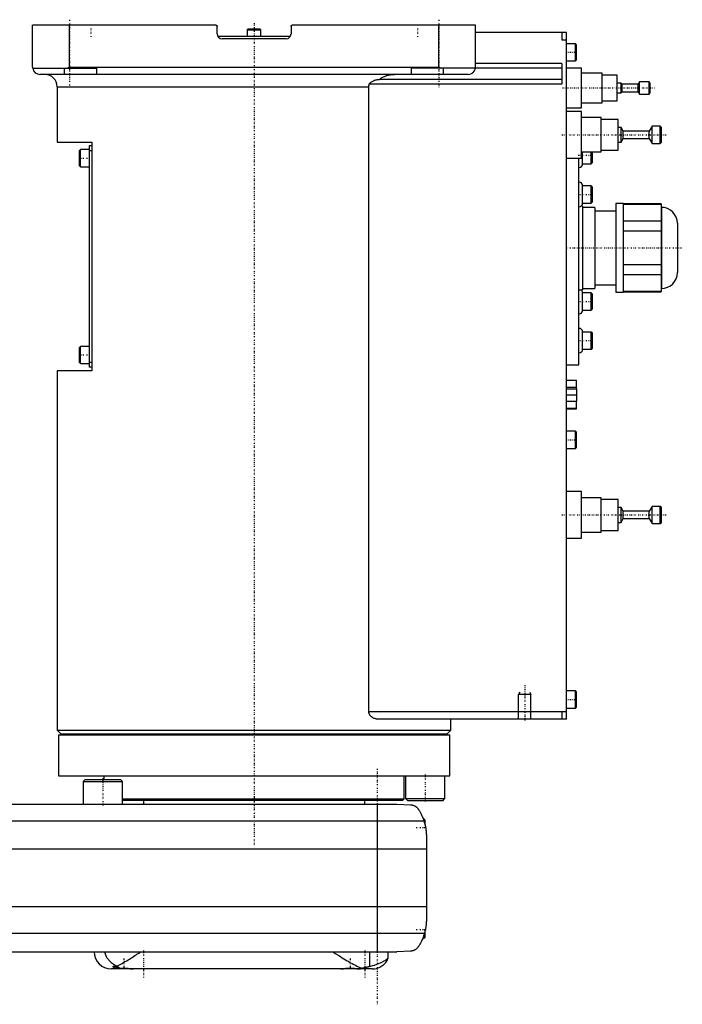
# Model space of a CAD drawing. Extents: x -502 to 174, y -147 to 655.
# Tile 3 of 4: x -95 to 174, y -81 to 319. Entities that reach past the tile are written whole.
import ezdxf

# ---------------------------------------------------------------- set-up
doc = ezdxf.new("R2010")
doc.units = 0
doc.linetypes.add('CENTER', pattern=[1.5, 0.45, -0.5, 0.05, -0.5])
for name, color, linetype in [('AM_0', 7, 'CONTINUOUS'), ('AM_10', 7, 'CONTINUOUS'), ('AM_7', 7, 'CENTER')]:
    doc.layers.add(name, color=color, linetype=linetype)

msp = doc.modelspace()

# ---------------------------------------------------------------- linework, layer by layer
at = {"layer": 'AM_0', "color": 7, "linetype": 'CONTINUOUS'}
for p, q in [((-90, 299.5), (-90, 316.5)), ((-15.5, 316.5), (-90, 316.5)), ((-75, 299.5), (-75, 316.5)), ((90, 316.5), (15.5, 316.5)), ((75, 299.5), (75, 316.5)), ((90, 299.5), (90, 316.5)), ((-15, 313), (-15, 316)), ((-2.35, 315), (-2.75, 314.6)), ((-2.75, 314.6), (-2.75, 312)), ((-2.75, 314.6), (2.75, 314.6)), ((-2.35, 315), (2.35, 315)), ((2.75, 314.6), (2.35, 315)), ((2.75, 312), (2.75, 314.6)), ((15, 316), (15, 313)), ((127, 313.5), (90, 313.5)), ((125, 313.5), (125, 310.5)), ((127, 34.5), (127, 313.5)), ((-14.73, 312), (14.73, 312)), ((13, 311), (-13, 311)), ((125, 310.5), (127, 310.5)), ((130.6, 309), (127, 309)), ((131, 308.6), (130.6, 309)), ((130.6, 302), (130.6, 309)), ((131, 302.4), (131, 308.6)), ((125, 301), (90, 301)), ((125, 301), (125, 292.5)), ((127, 302), (130.6, 302)), ((130.6, 302), (131, 302.4)), ((-89.96, 299), (-64, 299)), ((87, 296.5), (-87, 296.5)), ((-77, 296.5), (-77, 299)), ((-76.12, 299), (-75, 299.5)), ((-75, 299.5), (75, 299.5)), ((-64, 299), (-64, 296.5)), ((64, 296.5), (64, 299)), ((125, 299), (64, 299)), ((75, 299.5), (76.12, 299)), ((77, 296.5), (77, 299)), ((133, 299), (127, 299)), ((133, 283), (133, 299)), ((141.5, 297), (133, 297)), ((141.5, 285), (141.5, 297)), ((147.5, 296.25), (141.5, 296.25)), ((147.5, 285.75), (147.5, 296.25)), ((125, 292.5), (46.81, 292.5)), ((125, 294.5), (50.91, 294.5)), ((149.2, 293), (147.5, 293)), ((149.5, 292.5), (149.2, 293)), ((149.2, 289), (149.2, 293)), ((156, 292.5), (149.5, 292.5)), ((149.5, 289.5), (149.5, 292.5)), ((156.6, 293.5), (156, 292.5)), ((156, 289.5), (156, 292.5)), ((160.5, 293.5), (156.6, 293.5)), ((156.6, 288.5), (156.6, 293.5)), ((161, 293), (160.5, 293.5)), ((160.5, 288.5), (160.5, 293.5)), ((161, 289), (161, 293)), ((-80, 291.5), (-80, 269)), ((-80, 291.5), (46.64, 291.5)), ((46.64, 37.5), (46.64, 291.5)), ((147.5, 289), (149.2, 289)), ((149.2, 289), (149.5, 289.5)), ((149.5, 289.5), (156, 289.5)), ((156, 289.5), (156.6, 288.5)), ((156.6, 288.5), (160.5, 288.5)), ((160.5, 288.5), (161, 289)), ((133, 285), (141.5, 285)), ((141.5, 285.75), (147.5, 285.75)), ((127, 283), (133, 283)), ((133, 281.5), (127, 281.5)), ((133, 262.5), (133, 281.5)), ((141, 279), (133, 279)), ((141, 265), (141, 279)), ((148, 278.25), (141, 278.25)), ((148, 265.75), (148, 278.25)), ((149.1, 275), (148, 275)), ((150, 273.5), (149.1, 275)), ((149.1, 269), (149.1, 275)), ((160.5, 273.5), (150, 273.5)), ((150, 270.5), (150, 273.5)), ((161.7, 275.5), (160.5, 273.5)), ((160.5, 270.5), (160.5, 273.5)), ((165, 275.5), (161.7, 275.5)), ((161.7, 268.5), (161.7, 275.5)), ((165.5, 275), (165, 275.5)), ((165, 268.5), (165, 275.5)), ((165.5, 269), (165.5, 275)), ((-80, 269), (-66, 269)), ((-66, 269), (-66, 176)), ((148, 269), (149.1, 269)), ((149.1, 269), (150, 270.5)), ((150, 270.5), (160.5, 270.5)), ((160.5, 270.5), (161.7, 268.5)), ((161.7, 268.5), (165, 268.5)), ((165, 268.5), (165.5, 269)), ((-70.6, 266), (-71, 265.6)), ((-71, 259.4), (-71, 265.6)), ((-67, 266), (-70.6, 266)), ((-70.6, 259), (-70.6, 266)), ((-66, 267.5), (-67, 267.5)), ((-67, 267.5), (-67, 177.5)), ((-66, 265.5), (-67, 265.5)), ((133, 265), (141, 265)), ((133.5, 260.17), (133.5, 265)), ((137, 260.17), (137, 265)), ((137.5, 260.67), (137.5, 265)), ((141, 265.75), (148, 265.75)), ((127, 262.5), (133, 262.5)), ((132, 178.5), (132, 262.51)), ((133.5, 260.17), (137, 260.17)), ((137, 260.17), (137.5, 260.67)), ((-71, 259.4), (-70.6, 259)), ((-70.6, 259), (-67, 259)), ((137, 251.25), (133.5, 251.25)), ((133.5, 244.25), (133.5, 251.25)), ((137.5, 250.75), (137, 251.25)), ((137, 244.25), (137, 251.25)), ((137.5, 244.75), (137.5, 250.75)), ((133.5, 244.25), (137, 244.25)), ((137, 244.25), (137.5, 244.75)), ((133.5, 243), (132.83, 243)), ((133.5, 243), (133.5, 209)), ((138.5, 242.5), (133.5, 242.5)), ((138.5, 242.5), (138.5, 209.5)), ((147, 241), (138.5, 241)), ((150, 244), (147, 244)), ((147, 244), (147, 208)), ((150, 244), (150, 208)), ((165.47, 243.89), (150, 243.89)), ((150, 243.74), (165.47, 243.74)), ((165.47, 243.89), (165.47, 208.11)), ((165.51, 242.5), (165.47, 242.5)), ((165.51, 242.5), (165.51, 209.5)), ((165.47, 236.84), (150, 236.84)), ((150, 232.9), (165.47, 232.9)), ((172, 236.01), (172, 215.99)), ((165.47, 219.1), (150, 219.1)), ((150, 215.16), (165.47, 215.16)), ((132, 209), (133.5, 209)), ((133.5, 209.5), (138.5, 209.5)), ((138.5, 211), (147, 211)), ((165.47, 208.26), (150, 208.26)), ((150, 208.11), (165.47, 208.11)), ((165.47, 209.5), (165.51, 209.5)), ((137, 207.75), (133.5, 207.75)), ((133.5, 200.75), (133.5, 207.75)), ((137.5, 207.25), (137, 207.75)), ((137, 200.75), (137, 207.75)), ((137.5, 201.25), (137.5, 207.25)), ((147, 208), (150, 208)), ((133.5, 200.75), (137, 200.75)), ((137, 200.75), (137.5, 201.25)), ((137, 191.83), (133.5, 191.83)), ((133.5, 184.83), (133.5, 191.83)), ((137.5, 191.33), (137, 191.83)), ((137, 184.83), (137, 191.83)), ((137.5, 185.33), (137.5, 191.33)), ((-70.6, 186), (-71, 185.6)), ((-71, 179.4), (-71, 185.6)), ((-67, 186), (-70.6, 186)), ((-70.6, 179), (-70.6, 186)), ((133.5, 184.83), (137, 184.83)), ((137, 184.83), (137.5, 185.33)), ((-71, 179.4), (-70.6, 179)), ((-70.6, 179), (-67, 179)), ((-66, 179.5), (-67, 179.5)), ((-66, 177.5), (-67, 177.5)), ((127, 178.5), (132, 178.5)), ((-80, 176), (-80, 30)), ((-66, 176), (-80, 176)), ((127, 172.3), (131, 172.3)), ((131, 168.8), (131, 172.3)), ((127, 169.48), (131, 169.48)), ((127, 168.8), (131.1, 168.8)), ((131.1, 163.8), (131.1, 168.8)), ((127, 166.3), (131.1, 166.3)), ((127, 163.8), (131.1, 163.8)), ((127, 160.9), (131, 160.9)), ((127, 160.6), (131, 160.6)), ((131, 160.6), (131, 163.8)), ((130.6, 151.5), (127, 151.5)), ((131, 151.1), (130.6, 151.5)), ((130.6, 144.5), (130.6, 151.5)), ((131, 144.9), (131, 151.1)), ((127, 144.5), (130.6, 144.5)), ((130.6, 144.5), (131, 144.9)), ((133, 127), (127, 127)), ((133, 108), (133, 127)), ((141, 124.5), (133, 124.5)), ((141, 110.5), (141, 124.5)), ((148, 123.75), (141, 123.75)), ((148, 111.25), (148, 123.75)), ((149.1, 120.5), (148, 120.5)), ((150, 119), (149.1, 120.5)), ((149.1, 114.5), (149.1, 120.5)), ((161.7, 121), (160.5, 119)), ((165, 121), (161.7, 121)), ((161.7, 114), (161.7, 121)), ((165.5, 120.5), (165, 121)), ((165, 114), (165, 121)), ((165.5, 114.5), (165.5, 120.5)), ((160.5, 119), (150, 119)), ((150, 116), (150, 119)), ((160.5, 116), (160.5, 119)), ((148, 114.5), (149.1, 114.5)), ((149.1, 114.5), (150, 116)), ((150, 116), (160.5, 116)), ((160.5, 116), (161.7, 114)), ((161.7, 114), (165, 114)), ((165, 114), (165.5, 114.5)), ((133, 110.5), (141, 110.5)), ((141, 111.25), (148, 111.25)), ((127, 108), (133, 108)), ((130.6, 46), (127, 46)), ((131, 45.6), (130.6, 46)), ((130.6, 39), (130.6, 46)), ((131, 39.4), (131, 45.6)), ((127, 37.5), (46.64, 37.5)), ((125, 37.5), (125, 34.5)), ((127, 39), (130.6, 39)), ((130.6, 39), (131, 39.4)), ((127, 34.5), (50.56, 34.5)), ((80, 30), (80, 34.5)), ((-80, 30), (-78.5, 28.5)), ((-80, 30), (80, 30)), ((-79.5, 28.2), (-79.5, 11.5)), ((-79.5, 28.2), (79.5, 28.2)), ((-78.5, 28.5), (78.5, 28.5)), ((-75, 28.5), (-75, 28.2)), ((75, 28.2), (75, 28.5)), ((78.5, 28.5), (80, 30)), ((79.5, 11.5), (79.5, 28.2)), ((-79.5, 11.5), (79.5, 11.5)), ((-68.69, 10), (-69.49, 9.2)), ((-69.49, 9.2), (-69.49, 0)), ((-69.49, 9.2), (-53.49, 9.2)), ((-68.69, 10), (-54.29, 10)), ((-61, 11.5), (-61, 10)), ((-53.49, 9.2), (-54.29, 10)), ((-53.49, 0), (-53.49, 9.2)), ((61, 2.08), (61, 11.5)), ((61.57, 11.5), (61.57, 2.3)), ((77.57, 2.3), (77.57, 11.5)), ((-248, 0), (58, 0)), ((-53.49, 2.08), (61, 2.08)), ((-53.49, 1.58), (60.5, 1.58)), ((-45, 1.58), (-45, 0)), ((45, 0), (45, 1.58)), ((58, 0), (63.58, -0.25)), ((60.5, 1.58), (61, 2.08)), ((61.57, 2.3), (62.37, 1.5)), ((61.57, 2.3), (77.57, 2.3)), ((62.37, 1.5), (76.77, 1.5)), ((76.77, 1.5), (77.57, 2.3)), ((50, 0), (50, -60)), ((-259.01, -6.81), (69.01, -6.81)), ((69, -6), (68.72, -6)), ((69.5, -6.5), (69, -6)), ((69, -6.79), (69, -6)), ((69.5, -8.59), (69.5, -6.5)), ((70, -13.03), (70, -46.97)), ((-260, -18.16), (70, -18.16)), ((-260, -41.62), (70, -41.62)), ((69.5, -54), (69.5, -51.41)), ((-259.24, -52.43), (69.24, -52.43)), ((68.53, -54.5), (69, -54.5)), ((69, -54.5), (69, -53.21)), ((69, -54.5), (69.5, -54)), ((-251.5, -60), (58, -60)), ((46.98, -65.9), (46.98, -60)), ((54.53, -62.51), (54.53, -60)), ((63.58, -59.75), (58, -60)), ((48, -67), (-58, -67)), ((-57, -65.89), (-57, -66.6)), ((-57, -66.6), (-56.6, -67)), ((-57, -66.6), (-54.71, -66.6)), ((-49.4, -67), (-49.39, -66.99)), ((35.39, -66.99), (35.4, -67)), ((42.6, -67), (42.61, -66.99))]:
    msp.add_line(p, q, dxfattribs=at)
for points in [[(-15.5, 316.5, 0), (-15.5, 316.5, 0), (-15.49, 316.5, 0), (-15.48, 316.5, 0), (-15.48, 316.5, 0), (-15.48, 316.5, 0), (-15.47, 316.5, 0), (-15.46, 316.5, 0), (-15.45, 316.5, 0), (-15.45, 316.5, 0), (-15.44, 316.5, 0), (-15.44, 316.5, 0), (-15.43, 316.5, 0), (-15.43, 316.49, 0), (-15.42, 316.49, 0), (-15.41, 316.49, 0), (-15.4, 316.49, 0), (-15.4, 316.49, 0), (-15.39, 316.49, 0), (-15.39, 316.49, 0), (-15.38, 316.49, 0), (-15.38, 316.48, 0), (-15.37, 316.48, 0), (-15.37, 316.48, 0), (-15.36, 316.48, 0), (-15.35, 316.48, 0), (-15.35, 316.48, 0), (-15.35, 316.48, 0), (-15.34, 316.47, 0), (-15.33, 316.47, 0), (-15.33, 316.47, 0), (-15.32, 316.47, 0), (-15.31, 316.46, 0), (-15.31, 316.46, 0), (-15.31, 316.46, 0), (-15.3, 316.46, 0), (-15.29, 316.46, 0), (-15.29, 316.45, 0), (-15.28, 316.45, 0), (-15.27, 316.45, 0), (-15.27, 316.44, 0), (-15.27, 316.44, 0), (-15.26, 316.44, 0), (-15.25, 316.44, 0), (-15.25, 316.43, 0), (-15.24, 316.43, 0), (-15.23, 316.42, 0), (-15.23, 316.42, 0), (-15.23, 316.42, 0), (-15.22, 316.42, 0), (-15.22, 316.41, 0), (-15.21, 316.41, 0), (-15.2, 316.4, 0), (-15.2, 316.4, 0), (-15.2, 316.4, 0), (-15.19, 316.39, 0), (-15.19, 316.39, 0), (-15.18, 316.39, 0), (-15.18, 316.38, 0), (-15.17, 316.38, 0), (-15.17, 316.37, 0), (-15.16, 316.37, 0), (-15.16, 316.37, 0), (-15.16, 316.36, 0), (-15.15, 316.36, 0), (-15.15, 316.35, 0), (-15.15, 316.35, 0), (-15.14, 316.35, 0), (-15.14, 316.34, 0), (-15.13, 316.34, 0), (-15.13, 316.34, 0), (-15.13, 316.33, 0), (-15.12, 316.33, 0), (-15.12, 316.32, 0), (-15.11, 316.32, 0), (-15.11, 316.31, 0), (-15.11, 316.31, 0), (-15.1, 316.3, 0), (-15.1, 316.3, 0), (-15.09, 316.29, 0), (-15.09, 316.29, 0), (-15.09, 316.28, 0), (-15.08, 316.27, 0), (-15.08, 316.27, 0), (-15.08, 316.27, 0), (-15.07, 316.26, 0), (-15.07, 316.26, 0), (-15.07, 316.25, 0), (-15.06, 316.24, 0), (-15.06, 316.24, 0), (-15.06, 316.23, 0), (-15.06, 316.23, 0), (-15.05, 316.22, 0), (-15.05, 316.22, 0), (-15.05, 316.21, 0), (-15.04, 316.2, 0), (-15.04, 316.2, 0), (-15.04, 316.19, 0), (-15.04, 316.19, 0), (-15.03, 316.18, 0), (-15.03, 316.18, 0), (-15.03, 316.17, 0), (-15.03, 316.16, 0), (-15.02, 316.15, 0), (-15.02, 316.15, 0), (-15.02, 316.15, 0), (-15.02, 316.14, 0), (-15.02, 316.13, 0), (-15.02, 316.13, 0), (-15.02, 316.13, 0), (-15.01, 316.12, 0), (-15.01, 316.11, 0), (-15.01, 316.11, 0), (-15.01, 316.1, 0), (-15.01, 316.1, 0), (-15.01, 316.09, 0), (-15.01, 316.08, 0), (-15.01, 316.08, 0), (-15, 316.07, 0), (-15, 316.06, 0), (-15, 316.06, 0), (-15, 316.05, 0), (-15, 316.05, 0), (-15, 316.04, 0), (-15, 316.03, 0), (-15, 316.02, 0), (-15, 316.02, 0), (-15, 316.02, 0), (-15, 316.01, 0), (-15, 316, 0), (-15, 316, 0)], [(15, 316, 0), (15, 316, 0), (15, 316.01, 0), (15, 316.02, 0), (15, 316.02, 0), (15, 316.02, 0), (15, 316.03, 0), (15, 316.03, 0), (15, 316.04, 0), (15, 316.05, 0), (15, 316.05, 0), (15, 316.06, 0), (15, 316.06, 0), (15, 316.07, 0), (15.01, 316.07, 0), (15.01, 316.08, 0), (15.01, 316.08, 0), (15.01, 316.09, 0), (15.01, 316.09, 0), (15.01, 316.1, 0), (15.01, 316.1, 0), (15.01, 316.11, 0), (15.01, 316.11, 0), (15.01, 316.12, 0), (15.02, 316.12, 0), (15.02, 316.13, 0), (15.02, 316.13, 0), (15.02, 316.14, 0), (15.02, 316.14, 0), (15.02, 316.15, 0), (15.02, 316.15, 0), (15.03, 316.16, 0), (15.03, 316.17, 0), (15.03, 316.17, 0), (15.03, 316.17, 0), (15.03, 316.18, 0), (15.04, 316.18, 0), (15.04, 316.19, 0), (15.04, 316.2, 0), (15.04, 316.2, 0), (15.04, 316.21, 0), (15.05, 316.21, 0), (15.05, 316.21, 0), (15.05, 316.22, 0), (15.05, 316.23, 0), (15.06, 316.23, 0), (15.06, 316.24, 0), (15.06, 316.24, 0), (15.06, 316.24, 0), (15.07, 316.25, 0), (15.07, 316.25, 0), (15.07, 316.26, 0), (15.08, 316.27, 0), (15.08, 316.27, 0), (15.08, 316.27, 0), (15.08, 316.28, 0), (15.09, 316.28, 0), (15.09, 316.29, 0), (15.09, 316.29, 0), (15.1, 316.3, 0), (15.1, 316.3, 0), (15.1, 316.3, 0), (15.11, 316.31, 0), (15.11, 316.31, 0), (15.11, 316.32, 0), (15.12, 316.32, 0), (15.12, 316.32, 0), (15.12, 316.33, 0), (15.13, 316.33, 0), (15.13, 316.33, 0), (15.13, 316.34, 0), (15.13, 316.34, 0), (15.14, 316.35, 0), (15.14, 316.35, 0), (15.15, 316.35, 0), (15.15, 316.36, 0), (15.15, 316.36, 0), (15.16, 316.36, 0), (15.16, 316.37, 0), (15.16, 316.37, 0), (15.17, 316.38, 0), (15.17, 316.38, 0), (15.18, 316.38, 0), (15.18, 316.39, 0), (15.18, 316.39, 0), (15.19, 316.39, 0), (15.19, 316.39, 0), (15.2, 316.4, 0), (15.2, 316.4, 0), (15.21, 316.41, 0), (15.21, 316.41, 0), (15.21, 316.41, 0), (15.22, 316.41, 0), (15.22, 316.42, 0), (15.23, 316.42, 0), (15.24, 316.42, 0), (15.24, 316.43, 0), (15.24, 316.43, 0), (15.25, 316.43, 0), (15.25, 316.43, 0), (15.26, 316.44, 0), (15.26, 316.44, 0), (15.27, 316.44, 0), (15.27, 316.45, 0), (15.28, 316.45, 0), (15.28, 316.45, 0), (15.29, 316.45, 0), (15.29, 316.45, 0), (15.29, 316.46, 0), (15.3, 316.46, 0), (15.3, 316.46, 0), (15.31, 316.46, 0), (15.31, 316.46, 0), (15.32, 316.46, 0), (15.32, 316.47, 0), (15.33, 316.47, 0), (15.33, 316.47, 0), (15.34, 316.47, 0), (15.35, 316.48, 0), (15.35, 316.48, 0), (15.35, 316.48, 0), (15.36, 316.48, 0), (15.36, 316.48, 0), (15.37, 316.48, 0), (15.38, 316.48, 0), (15.38, 316.49, 0), (15.39, 316.49, 0), (15.39, 316.49, 0), (15.4, 316.49, 0), (15.4, 316.49, 0), (15.4, 316.49, 0)], [(-90, 299.5, 0), (-90, 299.42, 0), (-89.99, 299.25, 0), (-89.97, 299.08, 0), (-89.96, 299, 0)], [(50.91, 294.5, 0), (51.05, 294.61, 0), (51.33, 294.82, 0), (51.63, 295.02, 0), (51.78, 295.12, 0), (51.94, 295.21, 0), (52.27, 295.39, 0), (52.61, 295.56, 0), (52.96, 295.71, 0), (53.3, 295.84, 0), (53.64, 295.96, 0), (53.8, 296.01, 0), (53.97, 296.06, 0), (54.32, 296.16, 0), (54.68, 296.24, 0), (55.04, 296.32, 0), (55.42, 296.38, 0), (55.79, 296.43, 0), (55.98, 296.45, 0), (56.16, 296.46, 0), (56.53, 296.49, 0), (56.89, 296.5, 0), (57.06, 296.5, 0)], [(89.96, 299, 0), (89.97, 299.08, 0), (89.99, 299.25, 0), (90, 299.42, 0), (90, 299.5, 0)], [(46.64, 291.5, 0), (46.64, 291.53, 0), (46.64, 291.58, 0), (46.64, 291.64, 0), (46.64, 291.66, 0), (46.64, 291.69, 0), (46.65, 291.75, 0), (46.65, 291.8, 0), (46.66, 291.86, 0), (46.67, 291.91, 0), (46.67, 291.97, 0), (46.68, 292, 0), (46.68, 292.03, 0), (46.7, 292.08, 0), (46.71, 292.14, 0), (46.72, 292.19, 0), (46.73, 292.25, 0), (46.75, 292.31, 0), (46.76, 292.33, 0), (46.77, 292.36, 0), (46.78, 292.42, 0), (46.8, 292.47, 0), (46.81, 292.5, 0)], [(46.81, 292.5, 0), (46.82, 292.52, 0), (46.83, 292.56, 0), (46.85, 292.6, 0), (46.86, 292.62, 0), (46.87, 292.64, 0), (46.89, 292.68, 0), (46.91, 292.72, 0), (46.93, 292.76, 0), (46.96, 292.79, 0), (46.98, 292.83, 0), (47, 292.85, 0), (47.01, 292.86, 0), (47.03, 292.9, 0), (47.06, 292.93, 0), (47.09, 292.97, 0), (47.12, 293, 0), (47.15, 293.03, 0), (47.16, 293.05, 0), (47.18, 293.06, 0), (47.21, 293.09, 0), (47.24, 293.12, 0), (47.25, 293.14, 0), (47.27, 293.15, 0), (47.3, 293.18, 0), (47.34, 293.21, 0), (47.35, 293.23, 0), (47.37, 293.24, 0), (47.4, 293.27, 0), (47.44, 293.3, 0), (47.47, 293.32, 0), (47.5, 293.35, 0), (47.54, 293.38, 0), (47.56, 293.39, 0), (47.57, 293.4, 0), (47.61, 293.43, 0), (47.64, 293.45, 0), (47.77, 293.53, 0), (47.99, 293.67, 0), (48.23, 293.79, 0), (48.47, 293.91, 0), (48.6, 293.97, 0), (48.73, 294.02, 0), (48.99, 294.12, 0), (49.25, 294.2, 0), (49.51, 294.28, 0), (49.77, 294.35, 0), (50.04, 294.4, 0), (50.17, 294.43, 0), (50.29, 294.45, 0), (50.55, 294.48, 0), (50.69, 294.49, 0), (50.73, 294.5, 0), (50.77, 294.5, 0), (50.79, 294.5, 0), (50.81, 294.5, 0), (50.85, 294.5, 0), (50.89, 294.5, 0), (50.91, 294.5, 0)], [(50.56, 34.5, 0), (50.43, 34.5, 0), (50.16, 34.52, 0), (49.88, 34.55, 0), (49.74, 34.57, 0), (49.61, 34.6, 0), (49.33, 34.67, 0), (49.05, 34.75, 0), (48.77, 34.85, 0), (48.51, 34.97, 0), (48.25, 35.11, 0), (48.12, 35.19, 0), (47.99, 35.27, 0), (47.85, 35.37, 0), (47.81, 35.4, 0), (47.77, 35.43, 0), (47.76, 35.44, 0), (47.74, 35.46, 0), (47.7, 35.49, 0), (47.66, 35.52, 0), (47.62, 35.55, 0), (47.59, 35.58, 0), (47.55, 35.62, 0), (47.53, 35.63, 0), (47.51, 35.65, 0), (47.48, 35.69, 0), (47.44, 35.72, 0), (47.4, 35.76, 0), (47.37, 35.8, 0), (47.33, 35.83, 0), (47.32, 35.85, 0), (47.3, 35.87, 0), (47.26, 35.91, 0), (47.23, 35.95, 0), (47.2, 36, 0), (47.16, 36.04, 0), (47.13, 36.08, 0), (47.11, 36.1, 0), (47.1, 36.12, 0), (47.07, 36.17, 0), (47.04, 36.22, 0), (47.01, 36.26, 0), (46.98, 36.31, 0), (46.95, 36.36, 0), (46.94, 36.38, 0), (46.92, 36.4, 0), (46.9, 36.45, 0), (46.87, 36.5, 0), (46.86, 36.53, 0), (46.85, 36.55, 0), (46.83, 36.6, 0), (46.81, 36.65, 0), (46.8, 36.68, 0), (46.79, 36.71, 0), (46.77, 36.76, 0), (46.75, 36.81, 0), (46.73, 36.87, 0), (46.72, 36.92, 0), (46.7, 36.97, 0), (46.7, 37, 0), (46.69, 37.03, 0), (46.68, 37.08, 0), (46.67, 37.14, 0), (46.66, 37.19, 0), (46.65, 37.25, 0), (46.65, 37.3, 0), (46.64, 37.33, 0), (46.64, 37.36, 0), (46.64, 37.42, 0), (46.64, 37.47, 0), (46.64, 37.5, 0)], [(63.58, -0.25, 0), (63.6, -0.25, 0), (63.63, -0.26, 0), (63.66, -0.26, 0), (63.67, -0.26, 0), (63.69, -0.26, 0), (63.72, -0.26, 0), (63.75, -0.27, 0), (63.77, -0.27, 0), (63.8, -0.27, 0), (63.83, -0.27, 0), (63.85, -0.28, 0), (63.86, -0.28, 0), (63.89, -0.28, 0), (63.92, -0.28, 0), (63.95, -0.29, 0), (63.98, -0.29, 0), (64.01, -0.3, 0), (64.02, -0.3, 0), (64.04, -0.3, 0), (64.06, -0.31, 0), (64.09, -0.31, 0), (64.11, -0.31, 0), (64.12, -0.32, 0), (64.15, -0.32, 0), (64.17, -0.33, 0), (64.19, -0.33, 0), (64.2, -0.33, 0), (64.23, -0.34, 0), (64.26, -0.34, 0), (64.28, -0.35, 0), (64.31, -0.35, 0), (64.34, -0.36, 0), (64.35, -0.36, 0), (64.36, -0.37, 0), (64.39, -0.37, 0), (64.41, -0.38, 0), (64.5, -0.4, 0), (64.65, -0.45, 0), (64.81, -0.51, 0), (64.96, -0.57, 0), (65.04, -0.6, 0), (65.12, -0.64, 0), (65.27, -0.72, 0), (65.43, -0.81, 0), (65.6, -0.91, 0), (65.76, -1.02, 0), (65.92, -1.15, 0), (66, -1.21, 0), (66.08, -1.29, 0), (66.24, -1.44, 0), (66.4, -1.6, 0), (66.48, -1.69, 0)], [(66.48, -1.69, 0), (66.55, -1.8, 0), (66.7, -2.02, 0), (66.85, -2.25, 0), (66.92, -2.37, 0), (67, -2.49, 0), (67.15, -2.74, 0), (67.3, -3, 0), (67.46, -3.27, 0), (67.61, -3.55, 0), (67.76, -3.83, 0), (67.83, -3.98, 0), (67.91, -4.12, 0), (68.05, -4.42, 0), (68.19, -4.72, 0), (68.33, -5.03, 0), (68.46, -5.34, 0), (68.59, -5.66, 0), (68.66, -5.83, 0), (68.72, -5.99, 0), (68.84, -6.32, 0), (68.95, -6.65, 0), (69.01, -6.81, 0)], [(68.32, -5, 0), (68.32, -5, 0), (68.32, -5.01, 0), (68.32, -5.02, 0), (68.33, -5.03, 0), (68.33, -5.04, 0), (68.34, -5.06, 0), (68.36, -5.09, 0), (68.37, -5.13, 0), (68.39, -5.18, 0), (68.42, -5.23, 0), (68.43, -5.26, 0), (68.44, -5.29, 0), (68.47, -5.35, 0), (68.49, -5.42, 0), (68.53, -5.49, 0), (68.56, -5.58, 0), (68.59, -5.66, 0), (68.61, -5.71, 0), (68.63, -5.75, 0), (68.66, -5.85, 0), (68.7, -5.95, 0), (68.72, -6, 0)], [(69.01, -6.81, 0), (69.06, -6.99, 0), (69.17, -7.33, 0), (69.27, -7.68, 0), (69.32, -7.85, 0), (69.36, -8.03, 0), (69.45, -8.37, 0), (69.53, -8.72, 0), (69.6, -9.07, 0), (69.67, -9.42, 0), (69.73, -9.77, 0), (69.76, -9.94, 0), (69.79, -10.12, 0), (69.83, -10.46, 0), (69.88, -10.81, 0), (69.91, -11.15, 0), (69.94, -11.5, 0), (69.96, -11.84, 0), (69.97, -12.01, 0), (69.98, -12.18, 0), (69.99, -12.52, 0), (70, -12.86, 0), (70, -13.03, 0)], [(69.5, -8.59, 0), (69.53, -8.72, 0), (69.59, -8.99, 0), (69.64, -9.26, 0), (69.67, -9.4, 0), (69.69, -9.53, 0), (69.74, -9.8, 0), (69.78, -10.07, 0), (69.82, -10.34, 0), (69.85, -10.62, 0), (69.88, -10.89, 0), (69.9, -11.02, 0), (69.91, -11.15, 0), (69.93, -11.42, 0), (69.95, -11.67, 0), (69.97, -11.91, 0), (69.98, -12.14, 0), (69.99, -12.36, 0), (69.99, -12.47, 0), (69.99, -12.57, 0), (70, -12.76, 0), (70, -12.94, 0), (70, -13.03, 0)], [(69.5, -8.59, 0), (69.53, -8.72, 0), (69.59, -8.99, 0), (69.64, -9.26, 0), (69.67, -9.4, 0), (69.69, -9.53, 0), (69.74, -9.8, 0), (69.78, -10.07, 0), (69.82, -10.34, 0), (69.85, -10.62, 0), (69.88, -10.89, 0), (69.9, -11.02, 0), (69.91, -11.15, 0), (69.93, -11.42, 0), (69.95, -11.67, 0), (69.97, -11.91, 0), (69.98, -12.14, 0), (69.99, -12.36, 0), (69.99, -12.47, 0), (69.99, -12.57, 0), (70, -12.76, 0), (70, -12.94, 0), (70, -13.03, 0)], [(70, -46.97, 0), (70, -47.12, 0), (69.99, -47.42, 0), (69.99, -47.73, 0), (69.98, -47.88, 0), (69.97, -48.03, 0), (69.95, -48.33, 0), (69.93, -48.63, 0), (69.9, -48.92, 0), (69.87, -49.22, 0), (69.84, -49.52, 0), (69.82, -49.68, 0), (69.79, -49.83, 0), (69.75, -50.13, 0), (69.7, -50.44, 0), (69.64, -50.74, 0), (69.58, -51.05, 0), (69.51, -51.35, 0), (69.48, -51.51, 0), (69.44, -51.66, 0), (69.37, -51.97, 0), (69.28, -52.27, 0), (69.24, -52.43, 0)], [(70, -46.97, 0), (70, -47.04, 0), (70, -47.19, 0), (70, -47.37, 0), (69.99, -47.46, 0), (69.99, -47.55, 0), (69.98, -47.75, 0), (69.98, -47.96, 0), (69.96, -48.18, 0), (69.95, -48.43, 0), (69.93, -48.68, 0), (69.91, -48.81, 0), (69.9, -48.95, 0), (69.87, -49.23, 0), (69.84, -49.51, 0), (69.8, -49.81, 0), (69.75, -50.1, 0), (69.7, -50.4, 0), (69.68, -50.54, 0), (69.65, -50.69, 0), (69.59, -50.98, 0), (69.53, -51.27, 0), (69.5, -51.41, 0)], [(69.24, -52.43, 0), (69.18, -52.62, 0), (69.06, -53.02, 0), (68.94, -53.4, 0), (68.87, -53.6, 0), (68.8, -53.78, 0), (68.66, -54.16, 0), (68.52, -54.53, 0), (68.37, -54.89, 0), (68.21, -55.24, 0), (68.05, -55.58, 0), (67.97, -55.75, 0), (67.89, -55.91, 0), (67.72, -56.24, 0), (67.56, -56.55, 0), (67.39, -56.85, 0), (67.22, -57.14, 0), (67.05, -57.42, 0), (66.97, -57.56, 0), (66.88, -57.69, 0), (66.72, -57.95, 0), (66.55, -58.19, 0), (66.48, -58.31, 0)], [(68.53, -54.5, 0), (68.51, -54.55, 0), (68.47, -54.65, 0), (68.43, -54.75, 0), (68.41, -54.79, 0), (68.39, -54.84, 0), (68.35, -54.92, 0), (68.31, -55, 0), (68.28, -55.08, 0), (68.25, -55.15, 0), (68.22, -55.21, 0), (68.21, -55.24, 0), (68.2, -55.27, 0), (68.17, -55.32, 0), (68.15, -55.37, 0), (68.13, -55.4, 0), (68.12, -55.44, 0), (68.11, -55.46, 0), (68.1, -55.47, 0), (68.1, -55.48, 0), (68.09, -55.49, 0), (68.09, -55.5, 0), (68.09, -55.5, 0)], [(-60.65, -60, 0), (-60.65, -60.04, 0), (-60.65, -60.11, 0), (-60.65, -60.19, 0), (-60.64, -60.22, 0), (-60.64, -60.26, 0), (-60.64, -60.34, 0), (-60.63, -60.41, 0), (-60.62, -60.48, 0), (-60.61, -60.55, 0), (-60.59, -60.63, 0), (-60.59, -60.66, 0), (-60.58, -60.7, 0), (-60.57, -60.77, 0), (-60.55, -60.84, 0), (-60.53, -60.9, 0), (-60.52, -60.97, 0), (-60.5, -61.04, 0), (-60.49, -61.07, 0), (-60.48, -61.1, 0), (-60.45, -61.17, 0), (-60.43, -61.23, 0), (-60.42, -61.26, 0), (-60.41, -61.29, 0), (-60.39, -61.35, 0), (-60.36, -61.42, 0), (-60.35, -61.45, 0), (-60.34, -61.48, 0), (-60.31, -61.54, 0), (-60.29, -61.6, 0), (-60.26, -61.65, 0), (-60.23, -61.71, 0), (-60.2, -61.77, 0), (-60.19, -61.8, 0), (-60.17, -61.83, 0), (-60.14, -61.88, 0), (-60.11, -61.94, 0), (-60.01, -62.13, 0), (-59.81, -62.44, 0), (-59.59, -62.74, 0), (-59.35, -63.05, 0), (-59.21, -63.21, 0), (-59.07, -63.36, 0), (-58.77, -63.68, 0), (-58.43, -63.99, 0), (-58.07, -64.3, 0), (-57.69, -64.6, 0), (-57.28, -64.89, 0), (-57.07, -65.03, 0), (-56.86, -65.16, 0), (-56.41, -65.42, 0), (-55.96, -65.67, 0), (-55.72, -65.78, 0)], [(-55.72, -65.78, 0), (-55.48, -65.66, 0), (-54.98, -65.41, 0), (-54.46, -65.15, 0), (-54.2, -65.01, 0), (-53.94, -64.87, 0), (-53.41, -64.57, 0), (-52.88, -64.27, 0), (-52.33, -63.95, 0), (-51.78, -63.63, 0), (-51.23, -63.3, 0), (-50.95, -63.13, 0), (-50.68, -62.96, 0), (-50.12, -62.61, 0), (-49.56, -62.27, 0), (-49, -61.92, 0), (-48.45, -61.56, 0), (-47.89, -61.21, 0), (-47.62, -61.04, 0), (-47.34, -60.86, 0), (-46.8, -60.51, 0), (-46.27, -60.17, 0), (-46, -60, 0)], [(32, -60, 0), (32.33, -60.21, 0), (33, -60.64, 0), (33.69, -61.08, 0), (34.03, -61.3, 0), (34.38, -61.52, 0), (35.07, -61.96, 0), (35.77, -62.4, 0), (36.46, -62.83, 0), (37.16, -63.25, 0), (37.85, -63.67, 0), (38.19, -63.87, 0), (38.53, -64.07, 0), (39.21, -64.46, 0), (39.87, -64.83, 0), (40.52, -65.18, 0), (41.16, -65.51, 0), (41.78, -65.81, 0), (42.08, -65.95, 0), (42.38, -66.08, 0), (42.96, -66.33, 0), (43.55, -66.55, 0), (43.84, -66.65, 0)], [(66.48, -58.31, 0), (66.4, -58.39, 0), (66.26, -58.55, 0), (66.11, -58.69, 0), (66.03, -58.76, 0), (65.95, -58.83, 0), (65.8, -58.95, 0), (65.65, -59.06, 0), (65.49, -59.16, 0), (65.34, -59.25, 0), (65.19, -59.33, 0), (65.11, -59.37, 0), (65.03, -59.4, 0), (64.88, -59.46, 0), (64.74, -59.52, 0), (64.58, -59.57, 0), (64.49, -59.6, 0), (64.46, -59.61, 0), (64.43, -59.61, 0), (64.42, -59.62, 0), (64.41, -59.62, 0), (64.38, -59.63, 0), (64.35, -59.64, 0), (64.32, -59.64, 0), (64.29, -59.65, 0), (64.26, -59.66, 0), (64.25, -59.66, 0), (64.24, -59.66, 0), (64.21, -59.67, 0), (64.18, -59.67, 0), (64.16, -59.68, 0), (64.15, -59.68, 0), (64.12, -59.69, 0), (64.08, -59.69, 0), (64.07, -59.69, 0), (64.05, -59.7, 0), (64.02, -59.7, 0), (63.99, -59.71, 0), (63.96, -59.71, 0), (63.93, -59.71, 0), (63.9, -59.72, 0), (63.88, -59.72, 0), (63.86, -59.72, 0), (63.83, -59.73, 0), (63.8, -59.73, 0), (63.76, -59.73, 0), (63.73, -59.74, 0), (63.7, -59.74, 0), (63.68, -59.74, 0), (63.66, -59.74, 0), (63.63, -59.74, 0), (63.6, -59.75, 0), (63.58, -59.75, 0)], [(46.98, -65.9, 0), (47.38, -65.81, 0), (48.17, -65.6, 0), (48.91, -65.38, 0), (49.26, -65.27, 0), (49.6, -65.16, 0), (50.25, -64.93, 0), (50.85, -64.69, 0), (51.42, -64.46, 0), (51.93, -64.22, 0), (52.4, -63.98, 0), (52.62, -63.86, 0), (52.82, -63.75, 0), (53.2, -63.52, 0), (53.53, -63.31, 0), (53.81, -63.11, 0), (54.05, -62.93, 0), (54.24, -62.77, 0), (54.32, -62.71, 0), (54.38, -62.65, 0), (54.48, -62.56, 0), (54.53, -62.52, 0), (54.53, -62.51, 0)], [(-57.3, -66, 0), (-57.3, -65.99, 0), (-57.3, -65.99, 0), (-57.3, -65.98, 0), (-57.3, -65.97, 0), (-57.3, -65.97, 0), (-57.29, -65.96, 0), (-57.29, -65.96, 0), (-57.29, -65.95, 0), (-57.28, -65.94, 0), (-57.28, -65.94, 0), (-57.28, -65.93, 0), (-57.27, -65.93, 0), (-57.27, -65.93, 0), (-57.26, -65.92, 0), (-57.25, -65.92, 0), (-57.25, -65.91, 0), (-57.24, -65.91, 0), (-57.23, -65.91, 0), (-57.23, -65.9, 0), (-57.22, -65.9, 0), (-57.21, -65.9, 0), (-57.21, -65.9, 0), (-57.2, -65.89, 0), (-57.19, -65.89, 0), (-57.18, -65.89, 0), (-57.17, -65.89, 0), (-57.17, -65.89, 0), (-57.15, -65.89, 0), (-57.14, -65.89, 0), (-57.13, -65.89, 0), (-57.11, -65.89, 0), (-57.1, -65.89, 0), (-57.09, -65.89, 0), (-57.08, -65.89, 0), (-57.07, -65.89, 0), (-57.05, -65.89, 0), (-57.03, -65.89, 0), (-57.02, -65.89, 0), (-57, -65.89, 0), (-56.99, -65.9, 0), (-56.98, -65.9, 0), (-56.96, -65.9, 0), (-56.94, -65.9, 0), (-56.92, -65.91, 0), (-56.9, -65.91, 0), (-56.88, -65.92, 0), (-56.87, -65.92, 0), (-56.85, -65.92, 0), (-56.83, -65.93, 0), (-56.81, -65.93, 0), (-56.79, -65.94, 0), (-56.76, -65.94, 0), (-56.74, -65.95, 0), (-56.72, -65.95, 0), (-56.71, -65.96, 0), (-56.69, -65.96, 0), (-56.66, -65.97, 0), (-56.63, -65.98, 0), (-56.61, -65.99, 0), (-56.58, -65.99, 0), (-56.57, -66, 0), (-56.55, -66, 0), (-56.52, -66.01, 0), (-56.5, -66.02, 0), (-56.48, -66.02, 0), (-56.47, -66.03, 0), (-56.44, -66.04, 0), (-56.41, -66.05, 0), (-56.39, -66.05, 0), (-56.38, -66.06, 0), (-56.35, -66.07, 0), (-56.32, -66.08, 0), (-56.28, -66.09, 0), (-56.25, -66.1, 0), (-56.22, -66.11, 0), (-56.2, -66.11, 0), (-56.19, -66.12, 0), (-56.15, -66.13, 0), (-56.12, -66.14, 0), (-56, -66.18, 0), (-55.78, -66.26, 0), (-55.55, -66.34, 0), (-55.31, -66.42, 0), (-55.19, -66.46, 0), (-55.06, -66.5, 0), (-54.8, -66.57, 0), (-54.53, -66.65, 0), (-54.39, -66.69, 0)], [(-57, -66.38, 0), (-57.02, -66.36, 0), (-57.05, -66.34, 0), (-57.08, -66.32, 0), (-57.09, -66.3, 0), (-57.1, -66.29, 0), (-57.13, -66.27, 0), (-57.15, -66.25, 0), (-57.18, -66.22, 0), (-57.2, -66.2, 0), (-57.22, -66.18, 0), (-57.22, -66.17, 0), (-57.23, -66.16, 0), (-57.25, -66.14, 0), (-57.26, -66.11, 0), (-57.27, -66.1, 0), (-57.28, -66.08, 0), (-57.29, -66.06, 0), (-57.29, -66.05, 0), (-57.29, -66.04, 0), (-57.3, -66.02, 0), (-57.3, -66.01, 0), (-57.3, -66, 0)], [(-55.72, -65.78, 0), (-55.69, -65.82, 0), (-55.62, -65.88, 0), (-55.55, -65.94, 0), (-55.51, -65.98, 0), (-55.48, -66.01, 0), (-55.41, -66.07, 0), (-55.33, -66.12, 0), (-55.26, -66.18, 0), (-55.19, -66.23, 0), (-55.11, -66.28, 0), (-55.08, -66.31, 0), (-55.04, -66.33, 0), (-54.96, -66.38, 0), (-54.89, -66.43, 0), (-54.81, -66.47, 0), (-54.74, -66.52, 0), (-54.66, -66.56, 0), (-54.62, -66.58, 0), (-54.59, -66.6, 0), (-54.51, -66.63, 0), (-54.43, -66.67, 0), (-54.39, -66.69, 0)], [(-54.39, -66.69, 0), (-54.36, -66.68, 0), (-54.31, -66.68, 0), (-54.26, -66.67, 0), (-54.23, -66.67, 0), (-54.2, -66.67, 0), (-54.15, -66.66, 0), (-54.09, -66.66, 0), (-54.03, -66.65, 0), (-53.98, -66.65, 0), (-53.92, -66.65, 0), (-53.9, -66.64, 0), (-53.87, -66.64, 0), (-53.81, -66.64, 0), (-53.76, -66.63, 0), (-53.7, -66.63, 0), (-53.64, -66.63, 0), (-53.59, -66.63, 0), (-53.56, -66.62, 0), (-53.53, -66.62, 0), (-53.48, -66.62, 0), (-53.42, -66.62, 0), (-53.39, -66.62, 0), (-53.37, -66.62, 0), (-53.31, -66.62, 0), (-53.25, -66.61, 0), (-53.23, -66.61, 0), (-53.2, -66.61, 0), (-53.14, -66.61, 0), (-53.09, -66.61, 0), (-53.03, -66.61, 0), (-52.98, -66.61, 0), (-52.93, -66.61, 0), (-52.9, -66.61, 0), (-52.87, -66.61, 0), (-52.82, -66.61, 0), (-52.76, -66.61, 0), (-52.7, -66.61, 0), (-52.65, -66.62, 0), (-52.59, -66.62, 0), (-52.57, -66.62, 0), (-52.54, -66.62, 0), (-52.48, -66.62, 0), (-52.43, -66.62, 0), (-52.37, -66.63, 0), (-52.31, -66.63, 0), (-52.26, -66.63, 0), (-52.23, -66.64, 0), (-52.2, -66.64, 0), (-52.15, -66.64, 0), (-52.09, -66.64, 0), (-52.04, -66.65, 0), (-51.98, -66.65, 0), (-51.92, -66.66, 0), (-51.9, -66.66, 0), (-51.87, -66.66, 0), (-51.81, -66.67, 0), (-51.76, -66.67, 0), (-51.7, -66.68, 0), (-51.65, -66.68, 0), (-51.6, -66.69, 0), (-51.57, -66.69, 0), (-51.54, -66.69, 0), (-51.49, -66.7, 0), (-51.43, -66.71, 0), (-51.41, -66.71, 0), (-51.38, -66.71, 0), (-51.33, -66.72, 0), (-51.28, -66.73, 0), (-51.25, -66.73, 0), (-51.22, -66.73, 0), (-51.17, -66.74, 0), (-51.12, -66.75, 0), (-51.07, -66.75, 0), (-51.02, -66.76, 0), (-50.97, -66.77, 0), (-50.94, -66.77, 0), (-50.92, -66.77, 0), (-50.87, -66.78, 0), (-50.82, -66.79, 0), (-50.77, -66.8, 0), (-50.72, -66.8, 0), (-50.67, -66.81, 0), (-50.65, -66.81, 0), (-50.62, -66.82, 0), (-50.58, -66.83, 0), (-50.53, -66.83, 0), (-50.48, -66.84, 0), (-50.44, -66.85, 0), (-50.39, -66.85, 0), (-50.37, -66.86, 0), (-50.35, -66.86, 0), (-50.31, -66.87, 0), (-50.26, -66.88, 0), (-50.22, -66.88, 0), (-50.18, -66.89, 0), (-50.14, -66.9, 0), (-50.12, -66.9, 0), (-50.09, -66.9, 0), (-50.05, -66.91, 0), (-50.01, -66.91, 0), (-49.98, -66.92, 0), (-49.94, -66.93, 0), (-49.9, -66.93, 0), (-49.88, -66.93, 0), (-49.86, -66.94, 0), (-49.82, -66.94, 0), (-49.79, -66.95, 0), (-49.77, -66.95, 0), (-49.75, -66.95, 0), (-49.72, -66.96, 0), (-49.68, -66.96, 0), (-49.66, -66.96, 0), (-49.64, -66.97, 0), (-49.61, -66.97, 0), (-49.58, -66.97, 0), (-49.54, -66.98, 0), (-49.51, -66.98, 0), (-49.48, -66.98, 0), (-49.46, -66.99, 0), (-49.44, -66.99, 0), (-49.41, -66.99, 0), (-49.38, -66.99, 0), (-49.35, -66.99, 0), (-49.32, -67, 0), (-49.29, -67, 0), (-49.28, -67, 0), (-49.26, -67, 0), (-49.23, -67, 0), (-49.21, -67, 0), (-49.19, -67, 0)], [(35.19, -67, 0), (35.21, -67, 0), (35.25, -67, 0), (35.3, -67, 0), (35.32, -67, 0), (35.34, -67, 0), (35.38, -66.99, 0), (35.43, -66.99, 0), (35.48, -66.98, 0), (35.52, -66.98, 0), (35.57, -66.97, 0), (35.6, -66.97, 0), (35.62, -66.97, 0), (35.67, -66.96, 0), (35.73, -66.96, 0), (35.78, -66.95, 0), (35.83, -66.94, 0), (35.89, -66.93, 0), (35.92, -66.93, 0), (35.94, -66.92, 0), (36, -66.92, 0), (36.06, -66.91, 0), (36.09, -66.9, 0), (36.12, -66.9, 0), (36.18, -66.89, 0), (36.24, -66.88, 0), (36.27, -66.87, 0), (36.3, -66.87, 0), (36.37, -66.86, 0), (36.43, -66.85, 0), (36.5, -66.84, 0), (36.57, -66.83, 0), (36.64, -66.82, 0), (36.67, -66.81, 0), (36.71, -66.81, 0), (36.78, -66.8, 0), (36.85, -66.78, 0), (36.92, -66.77, 0), (37, -66.76, 0), (37.07, -66.75, 0), (37.11, -66.75, 0), (37.15, -66.74, 0), (37.22, -66.73, 0), (37.3, -66.72, 0), (37.38, -66.71, 0), (37.46, -66.7, 0), (37.53, -66.7, 0), (37.57, -66.69, 0), (37.61, -66.69, 0), (37.69, -66.68, 0), (37.77, -66.67, 0), (37.85, -66.66, 0), (37.93, -66.66, 0), (38.02, -66.65, 0), (38.06, -66.65, 0), (38.1, -66.64, 0), (38.18, -66.64, 0), (38.26, -66.63, 0), (38.34, -66.63, 0), (38.42, -66.62, 0), (38.51, -66.62, 0), (38.55, -66.62, 0), (38.59, -66.62, 0), (38.67, -66.62, 0), (38.75, -66.61, 0), (38.79, -66.61, 0), (38.83, -66.61, 0), (38.91, -66.61, 0), (38.99, -66.61, 0), (39.03, -66.61, 0), (39.07, -66.61, 0), (39.15, -66.61, 0), (39.23, -66.61, 0), (39.31, -66.62, 0), (39.39, -66.62, 0), (39.48, -66.62, 0), (39.52, -66.62, 0), (39.56, -66.62, 0), (39.64, -66.63, 0), (39.72, -66.63, 0), (39.8, -66.64, 0), (39.88, -66.64, 0), (39.97, -66.65, 0), (40.01, -66.65, 0), (40.05, -66.65, 0), (40.13, -66.66, 0), (40.21, -66.67, 0), (40.29, -66.68, 0), (40.37, -66.68, 0), (40.45, -66.69, 0), (40.49, -66.7, 0), (40.53, -66.7, 0), (40.61, -66.71, 0), (40.68, -66.72, 0), (40.76, -66.73, 0), (40.84, -66.74, 0), (40.91, -66.75, 0), (40.95, -66.76, 0), (40.99, -66.76, 0), (41.06, -66.77, 0), (41.13, -66.78, 0), (41.21, -66.79, 0), (41.28, -66.8, 0), (41.35, -66.81, 0), (41.38, -66.82, 0), (41.42, -66.82, 0), (41.48, -66.84, 0), (41.55, -66.85, 0), (41.58, -66.85, 0), (41.62, -66.86, 0), (41.68, -66.87, 0), (41.75, -66.88, 0), (41.78, -66.88, 0), (41.81, -66.89, 0), (41.87, -66.9, 0), (41.93, -66.91, 0), (41.99, -66.91, 0), (42.04, -66.92, 0), (42.1, -66.93, 0), (42.13, -66.93, 0), (42.15, -66.94, 0), (42.21, -66.95, 0), (42.26, -66.95, 0), (42.31, -66.96, 0), (42.36, -66.97, 0), (42.42, -66.97, 0), (42.44, -66.98, 0), (42.46, -66.98, 0), (42.51, -66.98, 0), (42.56, -66.99, 0), (42.58, -66.99, 0)], [(42.58, -66.99, 0), (42.62, -66.99, 0), (42.69, -66.98, 0), (42.76, -66.97, 0), (42.8, -66.97, 0), (42.83, -66.96, 0), (42.9, -66.95, 0), (42.97, -66.94, 0), (43.04, -66.92, 0), (43.11, -66.91, 0), (43.19, -66.89, 0), (43.22, -66.88, 0), (43.26, -66.87, 0), (43.33, -66.85, 0), (43.39, -66.83, 0), (43.46, -66.8, 0), (43.53, -66.78, 0), (43.6, -66.75, 0), (43.64, -66.74, 0), (43.67, -66.72, 0), (43.74, -66.69, 0), (43.81, -66.66, 0), (43.84, -66.65, 0)], [(42.58, -66.99, 0), (42.62, -66.99, 0), (42.7, -66.99, 0), (42.77, -66.99, 0), (42.8, -66.99, 0), (42.83, -66.98, 0), (42.89, -66.98, 0), (42.95, -66.98, 0), (43, -66.98, 0), (43.05, -66.98, 0), (43.1, -66.98, 0), (43.12, -66.98, 0), (43.14, -66.98, 0), (43.17, -66.98, 0), (43.2, -66.98, 0), (43.23, -66.99, 0), (43.25, -66.99, 0), (43.27, -66.99, 0), (43.28, -66.99, 0), (43.29, -66.99, 0), (43.29, -66.99, 0), (43.3, -66.99, 0), (43.3, -67, 0)], [(43.3, -67, 0), (43.3, -67, 0), (43.29, -67, 0), (43.26, -67, 0), (43.25, -67, 0)], [(43.84, -66.65, 0), (43.95, -66.63, 0), (44.15, -66.59, 0), (44.35, -66.54, 0), (44.45, -66.52, 0), (44.55, -66.5, 0), (44.74, -66.46, 0), (44.93, -66.41, 0), (45.12, -66.37, 0), (45.3, -66.32, 0), (45.48, -66.28, 0), (45.57, -66.26, 0), (45.65, -66.24, 0), (45.82, -66.19, 0), (45.99, -66.15, 0), (46.15, -66.11, 0), (46.31, -66.07, 0), (46.47, -66.03, 0), (46.54, -66.01, 0), (46.62, -65.99, 0), (46.76, -65.96, 0), (46.91, -65.92, 0), (46.98, -65.9, 0)]]:
    msp.add_polyline3d(points, dxfattribs=at)
for centre, radius, start, end in [((-15.5, 316), 0.5, 0, 90), ((15.5, 316), 0.5, 90, 180), ((-13, 313), 2, 180, 270), ((13, 313), 2, 270, 0), ((-87, 299.5), 3, 189.5941, 270), ((-85, 291.5), 5, 0, 90), ((87, 299.5), 3, 270, 350.4059), ((132, 260.17), 1.5, 270, 0), ((132, 251.25), 1.5, 0, 90), ((132, 244.25), 1.5, 270, 0), ((165.51, 236.01), 6.49, 0, 90), ((165.51, 215.99), 6.49, 270, 0), ((132, 207.75), 1.5, 0, 56.4427), ((132, 200.75), 1.5, 270, 0), ((132, 191.83), 1.5, 0, 90), ((132, 184.83), 1.5, 270, 0), ((-58, -60), 7, 180, 270), ((48, -60), 7, 270, 338.9655)]:
    msp.add_arc(centre, radius, start, end, dxfattribs=at)
at = {"layer": 'AM_10', "color": 7, "linetype": 'CONTINUOUS'}
for p, q in [((107.93, 45.5), (107.5, 44.5)), ((112.5, 44.5), (107.5, 44.5)), ((107.5, 34.5), (107.5, 44.5)), ((112.07, 45.5), (112.5, 44.5)), ((112.5, 34.5), (112.5, 44.5))]:
    msp.add_line(p, q, dxfattribs=at)
at = {"layer": 'AM_7', "color": 4, "linetype": 'CENTER'}
for p, q in [((-75, 318.75), (-75, 291.25)), ((0, 317.3), (0, -16.93)), ((75, 318.75), (75, 291.25)), ((-66.35, 315.15), (-66.35, 311.85)), ((66.35, 315.15), (66.35, 311.85)), ((126.8, 305.5), (131.2, 305.5)), ((125.3, 291), (162.7, 291)), ((125.08, 272), (167.43, 272)), ((-71.2, 262.5), (-66.8, 262.5)), ((131.72, 263.67), (137.78, 263.67)), ((131.72, 247.75), (137.78, 247.75)), ((126.75, 226), (174, 226)), ((131.72, 204.25), (137.78, 204.25)), ((131.72, 188.33), (137.78, 188.33)), ((-71.2, 182.5), (-66.8, 182.5)), ((126.8, 166.3), (131.31, 166.3)), ((126.8, 148), (131.2, 148)), ((125.08, 117.5), (167.43, 117.5)), ((110, 48.35), (110, 33.84)), ((126.8, 42.5), (131.2, 42.5)), ((50, 14.35), (50, -81.35)), ((-61.49, 10.5), (-61.49, -0.5)), ((69.57, 12), (69.57, 1)), ((0, 3.25), (0, -2.25)), ((65.8, -9.5), (70.2, -9.5)), ((65.8, -51), (70.2, -51)), ((-45, -59.5), (-45, -70.5)), ((45, -59.5), (45, -70.5)), ((-53, -62.8), (-53, -67.2)), ((39, -62.8), (39, -67.2))]:
    msp.add_line(p, q, dxfattribs=at)

doc.saveas('drawing.dxf')
